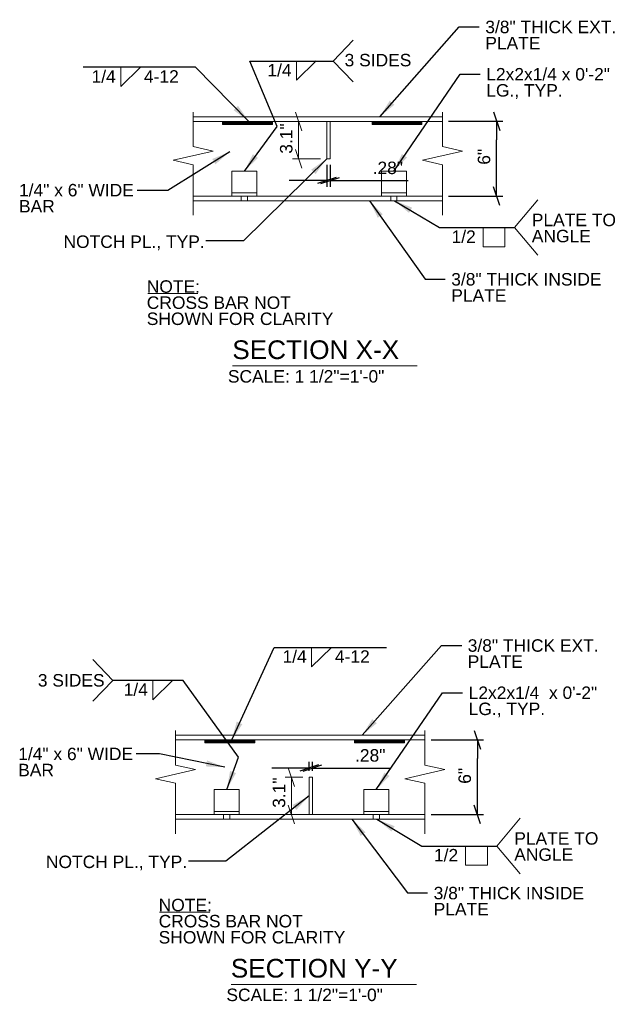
# Model space of a CAD drawing. Header units: inches. Extents: x 89 to 878, y -58 to 124.
# Tile 2 of 7: x 266 to 313, y -38 to 41. Entities that reach past the tile are written whole.
import ezdxf
from ezdxf.enums import TextEntityAlignment as Align

# ---------------------------------------------------------------- set-up
doc = ezdxf.new("R2010")
doc.units = ezdxf.units.IN
doc.header["$LTSCALE"] = 10
doc.header["$MEASUREMENT"] = 0
for name, color, linetype, lineweight in [('G-ANN-TTLB', 7, 'Continuous', 0), ('G-ANNO-DIM', 1, 'Continuous', 0), ('G-ANNO-TEXT', 7, 'Continuous', 0), ('S-FSTN-MISC', 12, 'Continuous', 13)]:
    doc.layers.add(name, color=color, linetype=linetype, lineweight=lineweight)
doc.styles.add("1 1 2 1'-0", font='arial.ttf', dxfattribs={"height": 1})
doc.styles.add("1 2 1'-0", font='arial.ttf', dxfattribs={"height": 3})
doc.dimstyles.new("1 1 2 1'-0", dxfattribs={"dimtxt": 1, "dimasz": 1.5, "dimexe": 0.5, "dimexo": 0.5, "dimgap": 0.5, "dimtad": 1, "dimdec": 4, "dimzin": 15, "dimdsep": 46, "dimlunit": 4, "dimtxsty": "1 1 2 1'-0", "dimblk": '_Oblique_0.3', "dimcen": 0.09, "dimadec": 4, "dimazin": 3, "dimtfac": 1, "dimtdec": 4, "dimtofl": 0, "dimtmove": 0, "dimatfit": 3, "dimfxl": 1, "dimfrac": 2, "dimtzin": 15, "dimarcsym": 0})

# ---------------------------------------------------------------- blocks, each defined once
blk = doc.blocks.new('_Oblique_0.3')
at = {"color": 0, "linetype": 'ByBlock', "lineweight": -2}
for p, q in [((0, 0), (-1, 0)), ((0.5, 0.167), (-0.5, -0.167))]:
    blk.add_line(p, q, dxfattribs=at)
blk = doc.blocks.new('*D9')
at = {"layer": 'Defpoints', "color": 0, "lineweight": 0, "transparency": 16777216}
for p in [(290.31, 29.74), (290.59, 29.74), (290.59, 27.988)]:
    blk.add_point(p, dxfattribs=at)
at = {"layer": 'G-ANNO-DIM', "color": 0, "lineweight": -2, "transparency": 16777216}
for p, q in [((290.31, 29.24), (290.31, 27.488)), ((290.59, 29.24), (290.59, 27.488)), ((288.81, 27.988), (287.31, 27.988)), ((292.09, 27.988), (296.836, 27.988))]:
    blk.add_line(p, q, dxfattribs=at)
at = {"layer": 'G-ANNO-DIM', "color": 0, "lineweight": -2, "transparency": 16777216, "xscale": 1.5, "yscale": 1.5, "zscale": 1.5}
blk.add_blockref('_Oblique_0.3', (290.31, 27.988), dxfattribs=at)
at = {"layer": 'G-ANNO-DIM', "color": 0, "lineweight": -2, "transparency": 16777216, "xscale": 1.5, "yscale": 1.5, "zscale": 1.5, "rotation": 180}
blk.add_blockref('_Oblique_0.3', (290.59, 27.988), dxfattribs=at)
at = {"layer": 'G-ANNO-DIM', "color": 0, "transparency": 16777216, "insert": (295.213, 28.999), "char_height": 1, "attachment_point": 5, "style": "1 1 2 1'-0"}
blk.add_mtext('.28"', dxfattribs=at)
blk = doc.blocks.new('*D11')
at = {"layer": 'Defpoints', "color": 0, "lineweight": 0, "transparency": 16777216}
for p in [(289.18, -19.184), (288.9, -19.92), (289.18, -19.92)]:
    blk.add_point(p, dxfattribs=at)
at = {"layer": 'G-ANNO-DIM', "color": 0, "lineweight": -2, "transparency": 16777216}
for p, q in [((288.9, -19.42), (288.9, -18.684)), ((289.18, -19.42), (289.18, -18.684)), ((287.4, -19.184), (285.9, -19.184)), ((290.68, -19.184), (295.425, -19.184))]:
    blk.add_line(p, q, dxfattribs=at)
at = {"layer": 'G-ANNO-DIM', "color": 0, "lineweight": -2, "transparency": 16777216, "xscale": 1.5, "yscale": 1.5, "zscale": 1.5}
blk.add_blockref('_Oblique_0.3', (288.9, -19.184), dxfattribs=at)
at = {"layer": 'G-ANNO-DIM', "color": 0, "lineweight": -2, "transparency": 16777216, "xscale": 1.5, "yscale": 1.5, "zscale": 1.5, "rotation": 180}
blk.add_blockref('_Oblique_0.3', (289.18, -19.184), dxfattribs=at)
at = {"layer": 'G-ANNO-DIM', "color": 0, "transparency": 16777216, "insert": (293.802, -18.173), "char_height": 1, "attachment_point": 5, "style": "1 1 2 1'-0"}
blk.add_mtext('.28"', dxfattribs=at)
blk = doc.blocks.new('*D13')
at = {"layer": 'Defpoints', "color": 0, "lineweight": 0, "transparency": 16777216}
for p in [(299.596, 32.756), (303.947, 32.756), (299.596, 26.74)]:
    blk.add_point(p, dxfattribs=at)
at = {"layer": 'G-ANNO-DIM', "color": 0, "lineweight": -2, "transparency": 16777216}
for p, q in [((300.096, 32.756), (304.447, 32.756)), ((303.947, 28.24), (303.947, 31.256)), ((300.096, 26.74), (304.447, 26.74))]:
    blk.add_line(p, q, dxfattribs=at)
at = {"layer": 'G-ANNO-DIM', "color": 0, "lineweight": -2, "transparency": 16777216, "xscale": 1.5, "yscale": 1.5, "zscale": 1.5}
for p, rotation in [((303.947, 32.756), 90), ((303.947, 26.74), 270)]:
    blk.add_blockref('_Oblique_0.3', p, dxfattribs=dict(at, rotation=rotation))
at = {"layer": 'G-ANNO-DIM', "color": 0, "transparency": 16777216, "insert": (302.937, 29.893), "char_height": 1, "attachment_point": 5, "rotation": 90, "style": "1 1 2 1'-0"}
blk.add_mtext('6"', dxfattribs=at)
blk = doc.blocks.new('*D15')
at = {"layer": 'Defpoints', "color": 0, "lineweight": 0, "transparency": 16777216}
for p in [(298.185, -16.92), (302.401, -16.92), (298.185, -22.92)]:
    blk.add_point(p, dxfattribs=at)
at = {"layer": 'G-ANNO-DIM', "color": 0, "lineweight": -2, "transparency": 16777216}
for p, q in [((298.685, -16.92), (302.901, -16.92)), ((302.401, -21.42), (302.401, -18.42)), ((298.685, -22.92), (302.901, -22.92))]:
    blk.add_line(p, q, dxfattribs=at)
at = {"layer": 'G-ANNO-DIM', "color": 0, "lineweight": -2, "transparency": 16777216, "xscale": 1.5, "yscale": 1.5, "zscale": 1.5}
for p, rotation in [((302.401, -16.92), 90), ((302.401, -22.92), 270)]:
    blk.add_blockref('_Oblique_0.3', p, dxfattribs=dict(at, rotation=rotation))
at = {"layer": 'G-ANNO-DIM', "color": 0, "transparency": 16777216, "insert": (301.391, -19.812), "char_height": 1, "attachment_point": 5, "rotation": 90, "style": "1 1 2 1'-0"}
blk.add_mtext('6"', dxfattribs=at)

msp = doc.modelspace()

# ---------------------------------------------------------------- hatches: boundary and pattern name
at = {"layer": 'G-ANNO-TEXT'}
h = msp.add_hatch(dxfattribs=at)
h.set_pattern_fill('HATCH', color=256, style=0, pattern_type=2)
h.set_pattern_definition([(45, (285.205994, 33.07498), (-0.02783886, 0.02783886), [])])
h.paths.add_polyline_path([(281.94815, 32.49026), (285.94815, 32.49026), (285.94815, 32.74026), (281.94815, 32.74026)])
h = msp.add_hatch(dxfattribs=at)
h.set_pattern_fill('HATCH', color=256, style=0, pattern_type=2)
h.set_pattern_definition([(45, (297.210798, 33.07498), (-0.02783886, 0.02783886), [])])
h.paths.add_polyline_path([(293.95294, 32.49026), (297.95294, 32.49026), (297.95294, 32.74026), (293.95294, 32.74026)])
h = msp.add_hatch(dxfattribs=at)
h.set_pattern_fill('HATCH', color=256, style=0, pattern_type=2)
h.set_pattern_definition([(45, (283.795365, -16.585138), (-0.02783886, 0.02783886), [])])
h.paths.add_polyline_path([(280.5375, -17.16987), (284.5375, -17.16987), (284.5375, -16.91987), (280.5375, -16.91987)])
h = msp.add_hatch(dxfattribs=at)
h.set_pattern_fill('HATCH', color=256, style=0, pattern_type=2)
h.set_pattern_definition([(45, (295.800168, -16.585138), (-0.02783886, 0.02783886), [])])
h.paths.add_polyline_path([(292.5423, -17.16987), (296.5423, -17.16987), (296.5423, -16.91987), (292.5423, -16.91987)])

# ---------------------------------------------------------------- linework, layer by layer
at = {"layer": 'G-ANN-TTLB', "color": 7, "linetype": 'Continuous', "lineweight": 13}
for p, q in [((282.75263, 13.09918), (297.5737, 13.09918)), ((282.63399, -36.56094), (297.51117, -36.56094))]:
    msp.add_line(p, q, dxfattribs=at)
at = {"layer": 'G-ANNO-DIM'}
for p, q in [((287.80905, 33.49026), (288.30905, 31.99026)), ((289.81026, 32.74026), (287.55905, 32.74026)), ((288.05905, 32.74026), (288.05905, 29.74026)), ((288.30905, 28.99026), (287.80905, 30.49026)), ((289.81026, 29.74026), (287.55905, 29.74026)), ((287.22829, -19.16987), (287.72829, -20.66987)), ((288.39961, -19.91987), (286.97829, -19.91987)), ((287.47829, -22.91987), (287.47829, -19.91987)), ((288.39961, -22.91987), (286.97829, -22.91987)), ((287.72829, -23.66987), (287.22829, -22.16987))]:
    msp.add_line(p, q, dxfattribs=at)
at = {"layer": 'G-ANNO-TEXT'}
for p, q in [((290.82657, 37.58417), (292.42878, 39.25812)), ((287.89117, 36.03548), (289.47178, 37.58697)), ((287.89117, 37.58417), (287.89117, 36.03548)), ((290.82657, 37.58417), (292.42878, 35.91022)), ((273.77895, 35.52968), (275.35956, 37.08117)), ((273.77895, 37.07837), (273.77895, 35.52968)), ((302.86771, 24.21396), (302.86771, 22.66527)), ((304.61689, 24.21396), (304.61689, 22.66527)), ((302.86771, 22.66527), (304.61689, 22.66527)), ((275.94546, 18.90787), (279.97745, 18.90787)), ((289.10139, -11.04549), (290.68199, -9.494)), ((289.10139, -9.4968), (289.10139, -11.04549)), ((273.14478, -12.14689), (271.54258, -10.47294)), ((273.14478, -12.14689), (271.54258, -13.82084)), ((276.35655, -13.69558), (277.93716, -12.14409)), ((276.35655, -12.14689), (276.35655, -13.69558)), ((301.45706, -25.44616), (301.45706, -26.99486)), ((303.20624, -25.44616), (303.20624, -26.99486)), ((301.45706, -26.99486), (303.20624, -26.99486)), ((276.90102, -30.75225), (280.93301, -30.75225))]:
    msp.add_line(p, q, dxfattribs=at)
at = {"layer": 'G-ANNO-TEXT', "linetype": 'Continuous', "lineweight": 0}
for p, q in [((290.31026, 32.74026), (279.58604, 32.74026)), ((299.59563, 32.74026), (290.31026, 32.74026)), ((279.58604, 26.74026), (299.59563, 26.74026)), ((283.45026, 26.36526), (283.45026, 26.74026)), ((283.95026, 26.36526), (283.95026, 26.74026)), ((295.45026, 26.36526), (295.45026, 26.74026)), ((295.95026, 26.36526), (295.95026, 26.74026)), ((298.18499, -16.91987), (278.17539, -16.91987)), ((278.17539, -22.91987), (298.18499, -22.91987)), ((282.03961, -23.29487), (282.03961, -22.91987)), ((282.53961, -23.29487), (282.53961, -22.91987)), ((294.03961, -23.29487), (294.03961, -22.91987)), ((294.53961, -23.29487), (294.53961, -22.91987))]:
    msp.add_line(p, q, dxfattribs=at)
at = {"layer": 'G-ANNO-TEXT', "color": 7, "linetype": 'Continuous', "lineweight": 0}
for p, q in [((305.37299, 24.21396), (307.24528, 26.44526)), ((305.37299, 24.21396), (307.24528, 21.98266)), ((303.96235, -25.44616), (305.83463, -23.21486)), ((303.96235, -25.44616), (305.83463, -27.67746))]:
    msp.add_line(p, q, dxfattribs=at)
at = {"layer": 'G-ANNO-TEXT', "flags": 128}
for points in [[(279.58604, 33.48292), (279.58604, 32.75564), (279.58604, 30.71019), (281.18604, 30.34655), (277.98604, 29.61928), (279.58604, 29.25564), (279.58604, 25.19829)], [(299.59563, 33.48292), (299.59563, 32.75564), (299.59563, 30.71019), (301.19563, 30.34655), (297.99563, 29.61928), (299.59563, 29.25564), (299.59563, 25.19829)], [(278.17539, -16.17721), (278.17539, -16.90448), (278.17539, -18.94993), (279.77539, -19.31357), (276.57539, -20.04084), (278.17539, -20.40448), (278.17539, -24.46184)], [(298.18499, -16.17721), (298.18499, -16.90448), (298.18499, -18.94993), (299.78499, -19.31357), (296.58499, -20.04084), (298.18499, -20.40448), (298.18499, -24.46184)]]:
    msp.add_lwpolyline(points, dxfattribs=at)
at = {"layer": 'G-ANNO-TEXT', "linetype": 'Continuous', "lineweight": 0, "flags": 128}
for points in [[(299.59563, 33.11526), (279.58604, 33.11526)], [(290.31026, 32.74026), (290.31026, 29.74026), (290.59026, 29.74026), (290.59026, 32.74026)], [(299.59563, 26.36526), (279.58604, 26.36526)], [(298.18499, -16.54487), (278.17539, -16.54487)], [(288.89961, -22.91987), (288.89961, -19.91987), (289.17961, -19.91987), (289.17961, -22.91987)], [(298.18499, -23.29487), (278.17539, -23.29487)]]:
    msp.add_lwpolyline(points, dxfattribs=at)
at = {"layer": 'G-ANNO-TEXT'}
msp.add_solid([(282.28961, -20.91987), (283.02832, -19.59065), (282.5573, -19.42292)], dxfattribs=at)
for points in [[(281.94815, 32.74026), (285.94815, 32.74026), (285.94815, 32.49026), (281.94815, 32.49026)], [(281.94815, 32.49026), (285.94815, 32.49026), (285.94815, 32.74026), (281.94815, 32.74026)], [(293.95294, 32.74026), (297.95294, 32.74026), (297.95294, 32.49026), (293.95294, 32.49026)], [(293.95294, 32.49026), (297.95294, 32.49026), (297.95294, 32.74026), (293.95294, 32.74026)], [(280.5375, -16.91987), (284.5375, -16.91987), (284.5375, -17.16987), (280.5375, -17.16987)], [(280.5375, -17.16987), (284.5375, -17.16987), (284.5375, -16.91987), (280.5375, -16.91987)], [(292.5423, -16.91987), (296.5423, -16.91987), (296.5423, -17.16987), (292.5423, -17.16987)], [(292.5423, -17.16987), (296.5423, -17.16987), (296.5423, -16.91987), (292.5423, -16.91987)]]:
    msp.add_3dface(points, dxfattribs=at)
at = {"layer": 'S-FSTN-MISC', "linetype": 'Continuous', "lineweight": 0}
for p, q in [((282.70026, 26.99026), (284.70026, 26.99026)), ((294.70026, 26.99026), (296.70026, 26.99026)), ((281.28961, -22.66987), (283.28961, -22.66987)), ((293.28961, -22.66987), (295.28961, -22.66987))]:
    msp.add_line(p, q, dxfattribs=at)
for points in [[(282.70026, 26.74026), (284.70026, 26.74026), (284.70026, 28.74026), (282.70026, 28.74026)], [(294.70026, 26.74026), (296.70026, 26.74026), (296.70026, 28.74026), (294.70026, 28.74026)], [(281.28961, -22.91987), (283.28961, -22.91987), (283.28961, -20.91987), (281.28961, -20.91987)], [(293.28961, -22.91987), (295.28961, -22.91987), (295.28961, -20.91987), (293.28961, -20.91987)]]:
    msp.add_3dface(points, dxfattribs=at)

# ---------------------------------------------------------------- texts
at = {"layer": 'G-ANN-TTLB', "color": 7, "linetype": 'Continuous', "lineweight": 13, "char_height": 1.5, "attachment_point": 7, "line_spacing_factor": 0.72, "style": "1 2 1'-0"}
for s, insert in [('\\fArial|b0|i0|c00|p39;SECTION X-X', (282.73499, 13.63198)), ('\\fArial|b0|i0|c00|p39;SECTION Y-Y', (282.61634, -36.02814))]:
    msp.add_mtext(s, dxfattribs=dict(at, insert=insert))
at = {"layer": 'G-ANN-TTLB', "color": 7, "linetype": 'Continuous', "lineweight": 0, "char_height": 1, "attachment_point": 8, "line_spacing_factor": 0.72, "style": "1 1 2 1'-0"}
for insert in [(288.65742, 11.74971), (288.53877, -37.91041)]:
    msp.add_mtext('\\fArial|b0|i0|c00|p39;SCALE: 1 1/2"=1\'-0"', dxfattribs=dict(at, insert=insert))
at = {"layer": 'G-ANNO-DIM', "color": 7, "linetype": 'Continuous', "style": "1 1 2 1'-0"}
for p in [(287.05905, 31.35695), (286.47829, -21.16183)]:
    msp.add_text('3.1"', height=1, rotation=90, dxfattribs=at).set_placement(p, align=Align.MIDDLE_CENTER)
at = {"layer": 'G-ANNO-TEXT', "color": 7, "linetype": 'Continuous', "lineweight": 0, "style": "1 1 2 1'-0"}
for s, p in [('1/4', (285.55343, 37.35025)), ('1/4', (271.44122, 36.84445)), ('4-12', (275.64564, 36.84445)), ('1/2', (300.32771, 23.98003)), ('1/4', (286.76365, -9.73073)), ('4-12', (290.96807, -9.73073)), ('1/4', (274.01882, -12.38082)), ('1/2', (298.91707, -25.68009))]:
    msp.add_text(s, height=1, dxfattribs=at).set_placement(p, align=Align.TOP_LEFT)
at = {"layer": 'G-ANNO-TEXT', "color": 7, "linetype": 'Continuous', "lineweight": 0, "char_height": 1, "attachment_point": 1, "style": "1 1 2 1'-0"}
for s, insert, line_spacing_factor in [('3/8" THICK EXT.\\PPLATE', (303.03561, 40.81887), 0.776524), ('3 SIDES', (291.74557, 38.15692), 0.6), ('L2x2x1/4 x 0\'-2" \\PLG., TYP.', (303.11249, 37.02288), 0.776524), ('1/4" x 6" WIDE\\PBAR', (265.61769, 27.71649), 0.776524), ('PLATE TO\\PANGLE', (306.7693, 25.32329), 0.776524), ('NOTCH PL., TYP.', (269.1883, 23.57836), 0.6), ('3/8" THICK INSIDE\\PPLATE', (300.30353, 20.55857), 0.776524), ('NOTE:\\PCROSS BAR NOT\\PSHOWN FOR CLARITY', (275.86952, 19.97704), 0.776524), ('3/8" THICK EXT.\\PPLATE', (301.62496, -8.84528), 0.776524), ('3 SIDES', (267.12942, -11.63924), 0.6), ('L2x2x1/4  x 0\'-2" \\PLG., TYP.', (301.70184, -12.63724), 0.776524), ('1/4" x 6" WIDE\\PBAR', (265.55385, -17.54997), 0.776524), ('PLATE TO\\PANGLE', (305.35866, -24.33684), 0.776524), ('NOTCH PL., TYP.', (267.77766, -26.21505), 0.6), ('3/8" THICK INSIDE\\PPLATE', (298.89289, -28.72387), 0.776524), ('NOTE:\\PCROSS BAR NOT\\PSHOWN FOR CLARITY', (276.82507, -29.68308), 0.776524)]:
    msp.add_mtext(s, dxfattribs=dict(at, insert=insert, line_spacing_factor=line_spacing_factor))

# ---------------------------------------------------------------- dimensions: what is measured, and where the dimension line sits
at = {"layer": 'G-ANNO-DIM'}
for base, p1, p2, picture, middle in [((303.94725, 32.75564), (299.59563, 26.74026), (299.59563, 32.75564), '*D13', (303.94725, 29.89268)), ((302.40134, -16.91987), (298.18499, -22.91987), (298.18499, -16.91987), '*D15', (302.40134, -19.8122))]:
    dim = msp.add_linear_dim(base=base, p1=p1, p2=p2, angle=90, dimstyle="1 1 2 1'-0", dxfattribs=at)
    dim.commit()
    dim.dimension.update_dxf_attribs({"geometry": picture, "text_midpoint": middle, "dimtype": 160})
for base, p1, p2, picture, middle in [((290.59026, 27.98823), (290.31026, 29.74026), (290.59026, 29.74026), '*D9', (295.21304, 27.98823)), ((289.17961, -19.18385), (288.89961, -19.91987), (289.17961, -19.91987), '*D11', (293.80239, -19.18385))]:
    dim = msp.add_linear_dim(base=base, p1=p1, p2=p2, text='.28"', dimstyle="1 1 2 1'-0", dxfattribs=at)
    dim.commit()
    dim.dimension.update_dxf_attribs({"geometry": picture, "text_midpoint": middle, "dimtype": 160})

# ---------------------------------------------------------------- leaders
at = {"layer": 'G-ANNO-TEXT'}
for points in [[(294.56272, 33.11526), (300.94508, 40.32764), (302.55308, 40.32764)], [(283.70026, 28.74026), (286.33862, 32.33473), (284.15169, 37.58417), (290.82657, 37.58417)], [(284.07133, 32.74026), (279.78829, 37.07697), (270.75869, 37.07837)], [(295.70026, 28.74026), (301.02196, 36.52428), (302.62996, 36.52428)], [(293.74012, 26.36526), (298.213, 20.06734), (299.82101, 20.06734)], [(293.15207, -16.54889), (299.53443, -9.33651), (301.14244, -9.33651)], [(282.69181, -16.91987), (286.08113, -9.4968), (295.11073, -9.4954)], [(282.28961, -20.91987), (283.2206, -18.30547), (278.78954, -12.14689), (273.14478, -12.14689)], [(294.28961, -20.91987), (299.61131, -13.13584), (301.21932, -13.13584)], [(282.12944, -19.11376), (276.88822, -18.04788), (275.02155, -18.04788)], [(292.32947, -23.29487), (296.80236, -29.2151), (298.41036, -29.2151)]]:
    msp.add_leader(points, dimstyle="1 1 2 1'-0", override={"dimgap": 1}, dxfattribs=at)
at = {"layer": 'G-ANNO-TEXT', "color": 7, "linetype": 'Continuous', "lineweight": 0}
for points in [[(282.5252, 30.29976), (277.55584, 27.19594), (275.10679, 27.19594)], [(290.31026, 29.74026), (283.62658, 23.13953), (280.6216, 23.13953)], [(295.75388, 26.36526), (299.36303, 24.21396), (305.37299, 24.21396)], [(288.89961, -21.41987), (282.21593, -26.65388), (279.21096, -26.65388)], [(294.34324, -23.29487), (297.95239, -25.44616), (303.96235, -25.44616)]]:
    msp.add_leader(points, dimstyle="1 1 2 1'-0", override={"dimgap": 1}, dxfattribs=at)

doc.saveas('drawing.dxf')
